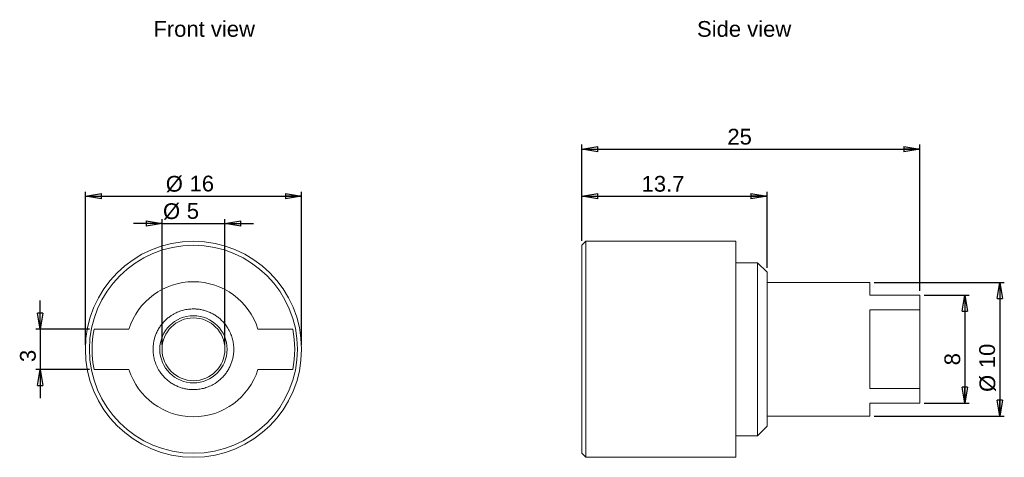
# Model space of a CAD drawing. Header units: millimetres. Extents: x 12.8 to 85.7, y 30.5 to 62.9.
import ezdxf

# ---------------------------------------------------------------- set-up
doc = ezdxf.new("R2010")
doc.units = ezdxf.units.MM
doc.header["$LTSCALE"] = 0.333333
doc.layers.add('FORMAT', color=7, linetype='Continuous')
doc.styles.add('SLDTEXTSTYLE0', font='arial.ttf')
doc.styles.add('SLDTEXTSTYLE1', font='arial.ttf')

# ---------------------------------------------------------------- blocks, each defined once
blk = doc.blocks.new('_CLOSED')
at = {"color": 0, "linetype": 'ByBlock', "lineweight": -2}
for p, q in [((-1, 0.166667), (0, 0)), ((-1, 0.166667), (-1, -0.166667)), ((0, 0), (-1, -0.166667)), ((0, 0), (-1, 0))]:
    blk.add_line(p, q, dxfattribs=at)

msp = doc.modelspace()

# ---------------------------------------------------------------- linework, layer by layer
at = {"color": 7, "linetype": 'Continuous', "lineweight": 15}
for p, q in [((54.705, 46.515), (54.405, 46.215)), ((54.405, 46.215), (54.405, 30.815)), ((65.805, 46.515), (54.705, 46.515)), ((54.705, 46.515), (54.705, 30.515)), ((65.805, 30.515), (65.805, 46.515)), ((67.405, 44.915), (65.805, 44.915)), ((68.105, 44.215), (67.405, 44.915)), ((67.405, 32.115), (67.405, 44.915)), ((68.105, 32.815), (68.105, 44.215)), ((75.705, 43.465), (68.105, 43.465)), ((75.705, 42.515), (75.705, 43.465)), ((79.405, 42.515), (75.705, 42.515)), ((79.405, 42.515), (79.405, 41.431)), ((75.705, 41.431), (79.405, 41.431)), ((75.705, 35.599), (75.705, 41.431)), ((79.405, 41.431), (79.405, 35.599)), ((20.888, 40.015), (18.309, 40.015)), ((33.006, 40.015), (30.427, 40.015)), ((18.309, 37.015), (20.888, 37.015)), ((30.427, 37.015), (33.006, 37.015)), ((79.405, 35.599), (75.705, 35.599)), ((79.405, 35.599), (79.405, 34.515)), ((75.705, 34.515), (79.405, 34.515)), ((75.705, 33.565), (75.705, 34.515)), ((68.105, 33.565), (75.705, 33.565)), ((67.405, 32.115), (68.105, 32.815)), ((65.805, 32.115), (67.405, 32.115)), ((54.405, 30.815), (54.705, 30.515)), ((54.705, 30.515), (65.805, 30.515))]:
    msp.add_line(p, q, dxfattribs=at)
for radius in [8, 7.7, 2.488, 2.325]:
    msp.add_circle((25.658, 38.515), radius, dxfattribs=at)
for radius, start, end in [(5, 17.4576, 162.5424), (7.5, 168.46304, 191.53696), (7.5, 348.46304, 11.53696), (5, 197.4576, 342.5424)]:
    msp.add_arc((25.658, 38.515), radius, start, end, dxfattribs=at)
for points in [[(22.67, 38.515), (22.673, 38.609), (22.678, 38.797), (22.718, 39.076), (22.784, 39.349), (22.878, 39.624), (23.002, 39.895), (23.155, 40.158), (23.336, 40.404), (23.541, 40.631), (23.768, 40.836), (23.987, 40.997), (24.189, 41.12), (24.369, 41.213), (24.609, 41.318), (24.912, 41.417), (25.282, 41.487), (25.626, 41.508), (25.94, 41.494), (26.218, 41.455), (26.492, 41.389), (26.766, 41.294), (27.038, 41.171), (27.301, 41.017), (27.547, 40.837), (27.774, 40.631), (27.979, 40.404), (28.14, 40.186), (28.262, 39.984), (28.356, 39.803), (28.46, 39.563), (28.559, 39.26), (28.632, 38.891), (28.641, 38.641), (28.645, 38.515)], [(28.645, 38.515), (28.643, 38.421), (28.638, 38.233), (28.597, 37.954), (28.531, 37.681), (28.437, 37.406), (28.314, 37.135), (28.16, 36.872), (27.979, 36.626), (27.774, 36.399), (27.547, 36.193), (27.329, 36.033), (27.127, 35.91), (26.946, 35.817), (26.706, 35.712), (26.403, 35.613), (26.033, 35.543), (25.689, 35.522), (25.376, 35.536), (25.097, 35.575), (24.823, 35.641), (24.549, 35.736), (24.278, 35.859), (24.014, 36.013), (23.768, 36.193), (23.542, 36.399), (23.336, 36.625), (23.176, 36.844), (23.053, 37.046), (22.959, 37.227), (22.855, 37.467), (22.756, 37.77), (22.683, 38.139), (22.674, 38.389), (22.67, 38.515)]]:
    msp.add_open_spline(points, degree=3, knots=[0, 0, 0, 0, 0.030144, 0.060012, 0.089872, 0.119995, 0.152649, 0.184973, 0.217312, 0.250008, 0.282662, 0.314986, 0.336528, 0.358178, 0.380037, 0.420106, 0.45988, 0.499999, 0.530112, 0.559969, 0.589841, 0.619996, 0.65265, 0.684974, 0.717313, 0.750009, 0.782664, 0.814988, 0.836529, 0.858179, 0.880039, 0.920095, 0.959868, 1, 1, 1, 1], dxfattribs=at)
at = {"layer": 'FORMAT'}
for p, q in [((54.405, 46.548), (54.405, 53.67)), ((54.405, 53.337), (79.405, 53.337)), ((79.405, 42.848), (79.405, 53.67)), ((17.658, 38.848), (17.658, 50.182)), ((17.658, 49.848), (33.658, 49.848)), ((33.658, 38.848), (33.658, 50.182)), ((54.405, 46.548), (54.405, 50.182)), ((54.405, 49.848), (68.105, 49.848)), ((68.105, 44.548), (68.105, 50.182)), ((23.333, 38.848), (23.333, 48.155)), ((27.983, 38.848), (27.983, 48.155)), ((23.333, 47.822), (21.216, 47.822)), ((23.333, 47.822), (27.983, 47.822)), ((27.983, 47.822), (30.099, 47.822)), ((76.039, 43.465), (85.666, 43.465)), ((85.333, 43.465), (85.333, 33.565)), ((79.739, 42.515), (83.072, 42.515)), ((82.739, 42.515), (82.739, 34.515)), ((14.324, 40.015), (14.324, 42.132)), ((17.976, 40.015), (13.991, 40.015)), ((14.324, 40.015), (14.324, 37.015)), ((17.976, 37.015), (13.991, 37.015)), ((14.324, 37.015), (14.324, 34.898)), ((79.739, 34.515), (83.072, 34.515)), ((76.039, 33.565), (85.666, 33.565))]:
    msp.add_line(p, q, dxfattribs=at)

# ---------------------------------------------------------------- block references
at = {"layer": 'FORMAT', "xscale": 1.1853333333, "yscale": 1.1853333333}
for p, rotation in [((54.405, 53.337, 0.1), 180), ((17.658, 49.848, 12.6), 180), ((54.405, 49.848, 0.1), 180), ((27.983, 47.822, 12.6), 180), ((85.333, 43.465, 0.1), 90), ((82.739, 42.515, 0.1), 90), ((14.324, 40.015, 12.6), 270), ((14.324, 37.015, 12.6), 90), ((82.739, 34.515, 0.1), 270), ((85.333, 33.565, 0.1), 270)]:
    msp.add_blockref('_CLOSED', p, dxfattribs=dict(at, rotation=rotation))
for p in [(79.405, 53.337, 0.1), (33.658, 49.848, 12.6), (68.105, 49.848, 0.1), (23.333, 47.822, 12.6)]:
    msp.add_blockref('_CLOSED', p, dxfattribs=at)

# ---------------------------------------------------------------- texts
at = {"layer": 'FORMAT', "linetype": 'Continuous', "style": 'SLDTEXTSTYLE0'}
for s, p in [('Front view', (22.693, 61.653)), ('Side view', (62.925, 61.653))]:
    msp.add_text(s, height=1.1667, dxfattribs=at).set_placement(p)
at = {"layer": 'FORMAT', "attachment_point": 1, "style": 'SLDTEXTSTYLE1'}
for s, insert, char_height in [('25', (65.171, 54.841, 0.1), 1.1667), ('%%c', (23.611, 51.352, 12.6), 1.1667), ('16', (25.371, 51.37, 12.6), 1.1667), ('13.7', (58.824, 51.352, 0.1), 1.1667), ('%%c', (23.405, 49.326, 12.6), 1.1667), ('5', (25.164, 49.344, 12.6), 1.167)]:
    msp.add_mtext(s, dxfattribs=dict(at, insert=insert, char_height=char_height))
at = {"layer": 'FORMAT', "attachment_point": 1, "rotation": 90, "style": 'SLDTEXTSTYLE1'}
for s, insert, char_height in [('10', (83.811, 37.114, 0.1), 1.1667), ('3', (12.82, 37.57, 12.6), 1.167), ('8', (81.235, 37.328, 0.1), 1.167), ('%%c', (83.829, 35.355, 0.1), 1.1667)]:
    msp.add_mtext(s, dxfattribs=dict(at, insert=insert, char_height=char_height))

doc.saveas('drawing.dxf')
